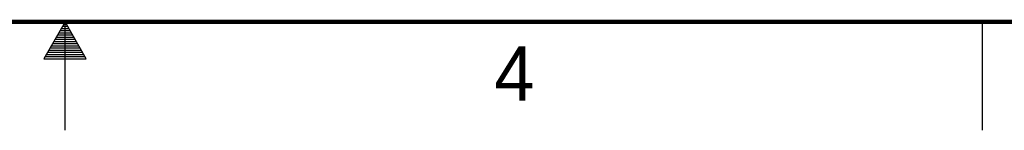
# Model space of a CAD drawing. Header units: inches. Extents: x 0 to 34, y 0 to 22.
# Tile 7 of 60: x 16.8 to 21.4, y 0 to 0.5. Entities that reach past the tile are written whole.
import ezdxf

# ---------------------------------------------------------------- set-up
doc = ezdxf.new("R2010")
doc.units = ezdxf.units.IN
doc.header["$LTSCALE"] = 1.87
doc.header["$MEASUREMENT"] = 0
doc.layers.get('0').update_dxf_attribs({"linetype": 'CONTINUOUS'})
doc.styles.add('TEXTSTYLE_2', font='txt')

msp = doc.modelspace()

# ---------------------------------------------------------------- linework, layer by layer
at = {"color": 2, "linetype": 'CONTINUOUS'}
for p, q in [((17, 0.5), (16.902, 0.3303)), ((16.9769, 0.46), (17.0231, 0.46)), ((16.9827, 0.47), (17.0173, 0.47)), ((16.9885, 0.48), (17.0116, 0.48)), ((16.9942, 0.49), (17.0058, 0.49)), ((17.098, 0.3303), (17, 0.5)), ((17, 0), (17, 0.5)), ((21.25, 0), (21.25, 0.5)), ((16.9538, 0.42), (17.0462, 0.42)), ((16.9596, 0.43), (17.0404, 0.43)), ((16.9654, 0.44), (17.0347, 0.44)), ((16.9712, 0.45), (17.0289, 0.45)), ((16.925, 0.37), (17.0751, 0.37)), ((16.9307, 0.38), (17.0693, 0.38)), ((16.9365, 0.39), (17.0635, 0.39)), ((16.9423, 0.4), (17.0578, 0.4)), ((16.9481, 0.41), (17.052, 0.41)), ((16.902, 0.3303), (17.098, 0.3303)), ((16.9076, 0.34), (17.0924, 0.34)), ((16.9134, 0.35), (17.0866, 0.35)), ((16.9192, 0.36), (17.0808, 0.36))]:
    msp.add_line(p, q, dxfattribs=at)
at = {"color": 7, "linetype": 'CONTINUOUS', "const_width": 0.02}
msp.add_lwpolyline([(0.5, 0.5), (33.5, 0.5)], dxfattribs=at)

# ---------------------------------------------------------------- texts
at = {"color": 2, "linetype": 'CONTINUOUS', "insert": (18.9884, 0.3869), "char_height": 0.25, "width": 0.25, "attachment_point": 1, "line_spacing_factor": 0.9, "style": 'TEXTSTYLE_2'}
msp.add_mtext('4', dxfattribs=at)

doc.saveas('drawing.dxf')
